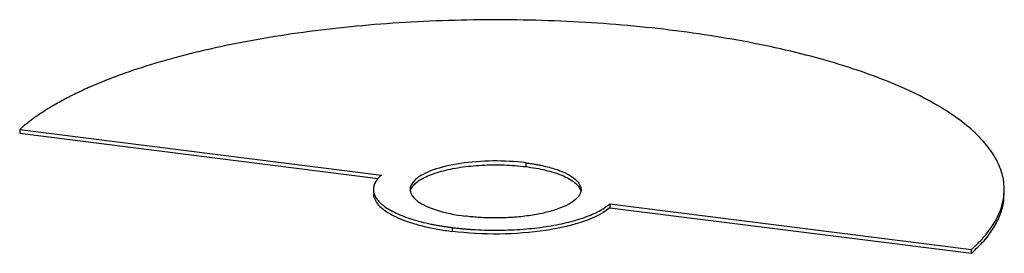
# Paper-space layout '_Dimétrica' of a CAD drawing. Header units: millimetres. Extents: x -117 to 125, y -16 to 42.
import ezdxf

# ---------------------------------------------------------------- set-up
doc = ezdxf.new("R2010")
doc.units = ezdxf.units.MM

psp = doc.layouts.new('_Dimétrica')

# ---------------------------------------------------------------- linework, layer by layer
at = {"color": 7, "linetype": 'Continuous', "lineweight": 25}
for p, q in [((-116.93, 14.73), (-28.06, 3.54)), ((-116.93, 14.73), (-116.93, 13.79)), ((-116.93, 13.79), (-28.84, 2.69)), ((7.42, 6.55), (7.42, 5.61)), ((-30, 0), (-30, -0.94)), ((125, -0.94), (125, 0)), ((28.06, -3.54), (116.93, -14.73)), ((28.06, -3.54), (28.06, -4.48)), ((28.06, -4.48), (116.93, -15.67)), ((-10.61, -10.3), (-10.61, -9.35)), ((116.93, -15.67), (116.93, -14.73))]:
    psp.add_line(p, q, dxfattribs=at)
for points, knots in [([(116.93, -14.73), (117.06, -14.62), (117.32, -14.38), (117.7, -14.03), (118.07, -13.68), (118.43, -13.33), (118.78, -12.98), (119.13, -12.62), (119.46, -12.27), (119.78, -11.91), (120.1, -11.56), (120.4, -11.2), (121.14, -10.3), (122.2, -8.86), (123.35, -6.85), (124.21, -4.82), (124.77, -2.78), (125.03, -0.74), (124.97, 1.99), (124.15, 5.39), (121.97, 9.42), (118.61, 13.36), (114.11, 17.17), (108.51, 20.82), (101.87, 24.26), (94.25, 27.47), (85.71, 30.42), (76.36, 33.07), (66.26, 35.41), (55.53, 37.4), (44.27, 39.04), (32.57, 40.3), (20.57, 41.17), (8.36, 41.64), (-3.92, 41.71), (-16.17, 41.38), (-28.26, 40.66), (-40.08, 39.54), (-51.51, 38.04), (-62.45, 36.17), (-72.78, 33.96), (-82.42, 31.42), (-89.79, 29.04), (-95.24, 27.01), (-99.1, 25.42), (-102.73, 23.77), (-106.1, 22.06), (-109.22, 20.3), (-111.44, 18.89), (-112.93, 17.87), (-113.79, 17.25), (-114.62, 16.63), (-115.42, 16), (-116.19, 15.37), (-116.68, 14.94), (-116.93, 14.73)], [0, 0, 0, 0, 0.002844, 0.005686, 0.008528, 0.011369, 0.01421, 0.01705, 0.019891, 0.022732, 0.025574, 0.028416, 0.03126, 0.046888, 0.062517, 0.078145, 0.093774, 0.109402, 0.125031, 0.156278, 0.187526, 0.218773, 0.25002, 0.281268, 0.312515, 0.343763, 0.37501, 0.406258, 0.437505, 0.468753, 0.5, 0.531248, 0.562495, 0.593743, 0.62499, 0.656237, 0.687485, 0.718732, 0.74998, 0.781227, 0.812475, 0.843722, 0.87497, 0.890598, 0.906227, 0.921855, 0.937483, 0.953112, 0.96874, 0.973953, 0.979162, 0.98437, 0.989578, 0.994788, 1, 1, 1, 1]), ([(7.42, 6.55), (2.21, 7.2), (-3.56, 7.14), (-13.72, 5.62), (-17.67, 4.21), (-21.61, 0.74), (-21.43, -1.19), (-16.85, -4.57), (-12.63, -5.89), (-7.42, -6.55)], [0, 0, 0, 0, 0.25, 0.25, 0.5, 0.5, 0.75, 0.75, 1, 1, 1, 1]), ([(-20.92, -0.46), (-20.91, -0.39), (-20.89, -0.01), (-20.48, 0.66), (-19.7, 1.54), (-18.56, 2.38), (-17.1, 3.15), (-15.35, 3.86), (-13.34, 4.49), (-11.1, 5.02), (-8.66, 5.46), (-6.09, 5.78), (-3.4, 5.98), (-0.66, 6.07), (2.09, 6.04), (4.82, 5.9), (6.56, 5.7), (7.42, 5.61)], [0, 0, 0, 0, 0.016696, 0.086932, 0.157168, 0.227404, 0.29764, 0.367876, 0.438112, 0.508348, 0.578584, 0.64882, 0.719056, 0.789292, 0.859528, 0.929764, 1, 1, 1, 1]), ([(7.42, 6.55), (7.57, 6.53), (7.85, 6.49), (8.28, 6.43), (8.7, 6.37), (9.11, 6.31), (9.52, 6.24), (9.93, 6.17), (10.33, 6.1), (10.72, 6.02), (11.57, 5.85), (12.83, 5.56), (14.4, 5.11), (15.83, 4.62), (17.54, 3.9), (19.26, 2.9), (20.59, 1.59), (21.13, 0.22), (20.85, -1.16), (19.77, -2.49), (17.93, -3.73), (15.41, -4.82), (12.29, -5.73), (8.7, -6.42), (5.42, -6.79), (2.72, -6.95), (0.66, -7.01), (-1.4, -7), (-3.05, -6.93), (-4.26, -6.86), (-5.07, -6.8), (-5.86, -6.72), (-6.65, -6.64), (-7.17, -6.58), (-7.42, -6.55)], [0, 0, 0, 0, 0.006968, 0.013923, 0.020871, 0.027814, 0.034755, 0.041697, 0.048645, 0.055601, 0.062568, 0.093841, 0.125113, 0.156385, 0.187657, 0.250126, 0.312595, 0.375064, 0.437533, 0.500001, 0.56247, 0.624939, 0.687408, 0.749877, 0.812345, 0.843618, 0.87489, 0.906162, 0.937434, 0.949967, 0.96247, 0.974964, 0.987468, 1, 1, 1, 1]), ([(7.42, 5.61), (8.27, 5.49), (9.96, 5.25), (12.29, 4.76), (14.42, 4.17), (16.3, 3.5), (17.9, 2.76), (19.2, 1.95), (20.15, 1.09), (20.75, 0.27), (20.87, -0.26), (20.92, -0.48)], [0, 0, 0, 0, 0.114536, 0.229071, 0.343607, 0.458142, 0.572678, 0.687214, 0.801749, 0.916285, 1, 1, 1, 1]), ([(-28.06, 3.54), (-28.12, 3.48), (-28.25, 3.37), (-28.43, 3.2), (-28.59, 3.03), (-28.75, 2.86), (-28.9, 2.69), (-29.04, 2.52), (-29.17, 2.34), (-29.29, 2.17), (-29.4, 1.99), (-29.5, 1.82), (-29.73, 1.38), (-29.98, 0.67), (-30.03, -0.31), (-29.8, -1.29), (-29.27, -2.26), (-28.47, -3.21), (-27.39, -4.12), (-26.04, -5), (-24.45, -5.82), (-22.62, -6.59), (-20.57, -7.3), (-18.33, -7.94), (-16.44, -8.37), (-15.04, -8.66), (-14.18, -8.81), (-13.31, -8.96), (-12.42, -9.1), (-11.52, -9.24), (-10.91, -9.31), (-10.61, -9.35)], [0, 0, 0, 0, 0.011394, 0.022772, 0.034137, 0.045493, 0.056844, 0.068193, 0.079544, 0.0909, 0.102265, 0.113643, 0.125037, 0.187531, 0.250025, 0.312519, 0.375014, 0.437508, 0.500002, 0.562496, 0.62499, 0.687484, 0.749979, 0.812473, 0.874967, 0.895843, 0.916675, 0.937483, 0.958292, 0.979124, 1, 1, 1, 1]), ([(-29.95, -0.94), (-29.97, -1.05), (-30.04, -1.59), (-29.66, -2.56), (-28.81, -3.84), (-27.42, -5.07), (-25.57, -6.23), (-23.28, -7.29), (-20.6, -8.25), (-17.56, -9.08), (-14.23, -9.79), (-11.81, -10.13), (-10.61, -10.3)], [0, 0, 0, 0, 0.025892, 0.134126, 0.242361, 0.350595, 0.458829, 0.567063, 0.675297, 0.783532, 0.891766, 1, 1, 1, 1]), ([(116.93, -15.67), (118.01, -14.65), (120.19, -12.59), (122.52, -9.4), (124.12, -6.17), (124.94, -3.34), (124.92, -1.6), (124.91, -0.94)], [0, 0, 0, 0, 0.21734, 0.434679, 0.652019, 0.869358, 1, 1, 1, 1]), ([(-10.61, -9.35), (-10.44, -9.37), (-10.1, -9.42), (-9.6, -9.48), (-9.09, -9.53), (-8.58, -9.58), (-8.06, -9.63), (-7.55, -9.68), (-7.03, -9.72), (-6.51, -9.76), (-5.98, -9.8), (-5.46, -9.83), (-4.14, -9.91), (-2.01, -9.99), (0.94, -10.01), (3.88, -9.93), (6.78, -9.76), (9.62, -9.49), (12.36, -9.13), (14.99, -8.68), (17.47, -8.15), (19.78, -7.54), (21.9, -6.86), (23.81, -6.11), (25.12, -5.48), (25.97, -5.01), (26.44, -4.73), (26.89, -4.44), (27.31, -4.14), (27.71, -3.84), (27.94, -3.64), (28.06, -3.54)], [0, 0, 0, 0, 0.011394, 0.022772, 0.034137, 0.045493, 0.056844, 0.068193, 0.079544, 0.0909, 0.102265, 0.113643, 0.125037, 0.187531, 0.250025, 0.312519, 0.375014, 0.437508, 0.500002, 0.562496, 0.62499, 0.687484, 0.749979, 0.812473, 0.874967, 0.895843, 0.916675, 0.937483, 0.958292, 0.979124, 1, 1, 1, 1]), ([(28.06, -4.48), (25.25, -6.96), (19.59, -8.97), (5.09, -11.15), (-3.16, -11.23), (-10.61, -10.3)], [0, 0, 0, 0, 0.5, 0.5, 1, 1, 1, 1])]:
    psp.add_open_spline(points, degree=3, knots=knots, dxfattribs=at)

doc.saveas('drawing.dxf')
